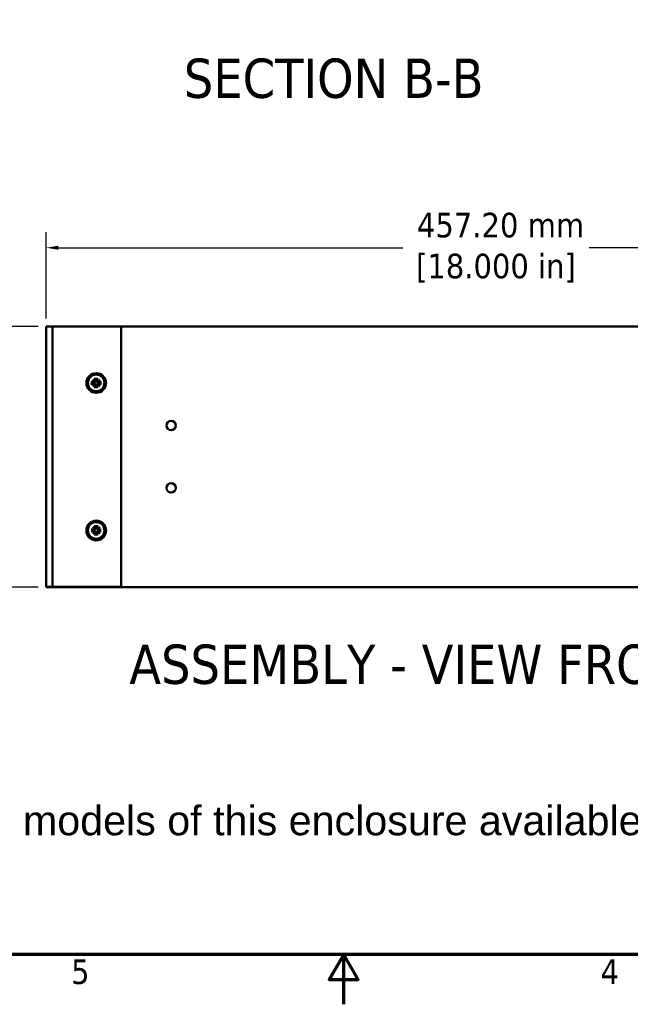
# Model space of a CAD drawing. Header units: millimetres. Extents: x 6 to 2153, y 38 to 1359.
# Tile 11 of 22: x 915 to 1225, y 38 to 539. Entities that reach past the tile are written whole.
import ezdxf

# ---------------------------------------------------------------- set-up
doc = ezdxf.new("R2010")
doc.units = ezdxf.units.MM
doc.header["$LTSCALE"] = 2.5
for name, color, linetype, lineweight in [('Border (ANSI)', 7, 'Continuous', 70), ('Dimension (ANSI)', 7, 'Continuous', 25), ('Symbol (ANSI)', 7, 'Continuous', 25), ('Visible (ANSI)', 7, 'Continuous', 50)]:
    doc.layers.add(name, color=color, linetype=linetype, lineweight=lineweight)
doc.styles.add('Label Text (ANSI)', font='tahoma.ttf')
doc.styles.add('Note Text (ANSI)', font='tahoma.ttf')
doc.dimstyles.new('Default - mm (ANSI)', dxfattribs={"dimscale": 2.5, "dimtxt": 5, "dimasz": 2.5, "dimexe": 3.175, "dimexo": 1.6002, "dimgap": 0.8, "dimtad": 0, "dimtih": 1, "dimtoh": 1, "dimrnd": 1e-08, "dimzin": 0, "dimdsep": 46, "dimtxsty": 'Note Text (ANSI)', "dimcen": 0.09, "dimdle": 10, "dimclrd": 256, "dimclre": 256, "dimclrt": 256, "dimadec": 1, "dimazin": 0, "dimtfac": 0.6096, "dimtofl": 0, "dimtmove": 0, "dimatfit": 3, "dimldrblk": 'Filled-1', "dimfxl": 1, "dimtolj": 1, "dimtzin": 0, "dimlwd": -1, "dimlwe": -1, "dimarcsym": 0})

# ---------------------------------------------------------------- blocks, each defined once
blk = doc.blocks.new('Borders Default Border')
at = {"layer": 'Border (ANSI)', "flags": 128}
for points in [[(12.7, 25.4), (12.7, 533.4), (850.9, 533.4), (850.9, 25.4), (12.7, 25.4)], [(431.8, 15.24), (431.8, 25.4), (428.87, 20.32), (434.73, 20.32), (431.8, 25.4)]]:
    blk.add_lwpolyline(points, dxfattribs=at)
at = {"layer": 'Border (ANSI)', "char_height": 5, "attachment_point": 7, "style": 'Note Text (ANSI)'}
for s, insert in [('5', (376.36, 19.28)), ('4', (484.03, 19.38))]:
    blk.add_mtext(s, dxfattribs=dict(at, insert=insert))
blk = doc.blocks.new('*D11')
at = {"layer": 'Defpoints', "color": 0, "transparency": 16777216}
for p in [(928.27, 382.98), (858.27, 250.39), (928.27, 250.39)]:
    blk.add_point(p, dxfattribs=at)
at = {"layer": 'Dimension (ANSI)', "transparency": 16777216}
for p, q in [((924.27, 382.98), (850.33, 382.98)), ((858.27, 376.73), (858.27, 337.41)), ((858.27, 256.64), (858.27, 295.96)), ((924.27, 250.39), (850.33, 250.39))]:
    blk.add_line(p, q, dxfattribs=at)
for points in [[(857.23, 376.73), (859.31, 376.73), (858.27, 382.98)], [(857.23, 256.64), (859.31, 256.64), (858.27, 250.39)]]:
    blk.add_solid(points, dxfattribs=at)
at = {"layer": 'Dimension (ANSI)', "transparency": 16777216, "insert": (858.27, 316.68), "char_height": 12.5, "attachment_point": 5, "style": 'Note Text (ANSI)'}
blk.add_mtext('\\A1; 132.59 mm\\P[5.220 in]', dxfattribs=at)
blk = doc.blocks.new('Filled-1')
at = {"color": 0}
for p, q in [((0, 0), (-1, 0.333)), ((-1, 0.333), (-1, -0.333)), ((-1, 0), (0, 0)), ((-1, -0.333), (0, 0))]:
    blk.add_line(p, q, dxfattribs=at)
at = {"color": 0, "flags": 128}
blk.add_lwpolyline([(-1, -0.333), (0, 0), (-1, 0.333), (-1, -0.333)], dxfattribs=at)
at = {"color": 0}
blk.add_solid([(-1, -0.333), (0, 0), (-1, 0.333), (-1, -0.333)], dxfattribs=at)
blk = doc.blocks.new('*D22')
at = {"layer": 'Defpoints', "color": 0, "transparency": 16777216}
for p in [(1385.47, 422.98), (928.27, 382.99), (1385.47, 382.98)]:
    blk.add_point(p, dxfattribs=at)
at = {"layer": 'Dimension (ANSI)', "transparency": 16777216}
for p, q in [((928.27, 386.99), (928.27, 430.92)), ((1385.47, 386.98), (1385.47, 430.92)), ((934.52, 422.98), (1109.53, 422.98)), ((1379.22, 422.98), (1204.21, 422.98))]:
    blk.add_line(p, q, dxfattribs=at)
for points in [[(934.52, 424.02), (934.52, 421.94), (928.27, 422.98)], [(1379.22, 424.02), (1379.22, 421.94), (1385.47, 422.98)]]:
    blk.add_solid(points, dxfattribs=at)
at = {"layer": 'Dimension (ANSI)', "transparency": 16777216, "insert": (1156.87, 422.98), "char_height": 12.5, "attachment_point": 5, "style": 'Note Text (ANSI)'}
blk.add_mtext('\\A1; 457.20 mm\\P[18.000 in]', dxfattribs=at)

msp = doc.modelspace()

# ---------------------------------------------------------------- linework, layer by layer
at = {"layer": 'Visible (ANSI)'}
for p, q in [((930.445, 382.988), (928.27, 382.988)), ((928.27, 250.4), (928.27, 382.988)), ((930.445, 382.988), (931.445, 382.988)), ((932.445, 382.988), (931.445, 382.988)), ((931.445, 250.4), (931.445, 382.988)), ((964.37, 382.988), (932.445, 382.988)), ((964.37, 382.988), (966.37, 382.988)), ((966.37, 250.4), (966.37, 382.988)), ((1385.47, 382.978), (966.37, 382.978)), ((951.892, 355.972), (953.012, 355.016)), ((951.892, 355.972), (952.823, 355.041)), ((952.848, 354.852), (951.892, 355.972)), ((953.131, 356.782), (953.326, 355.403)), ((954.209, 356.782), (954.013, 355.403)), ((954.328, 355.016), (955.448, 355.972)), ((955.448, 355.972), (954.492, 354.852)), ((955.448, 355.972), (954.517, 355.041)), ((951.082, 354.733), (952.46, 354.537)), ((951.082, 353.655), (952.46, 353.85)), ((951.892, 352.416), (952.848, 353.536)), ((953.012, 353.372), (951.892, 352.416)), ((951.892, 352.416), (952.823, 353.347)), ((953.131, 351.606), (953.326, 352.984)), ((954.209, 351.606), (954.013, 352.984)), ((955.448, 352.416), (954.328, 353.372)), ((954.492, 353.536), (955.448, 352.416)), ((955.448, 352.416), (954.517, 353.347)), ((956.258, 354.733), (954.879, 354.537)), ((956.258, 353.655), (954.879, 353.85)), ((951.892, 280.972), (953.012, 280.016)), ((951.892, 280.972), (952.823, 280.041)), ((952.848, 279.852), (951.892, 280.972)), ((953.131, 281.782), (953.326, 280.403)), ((954.209, 281.782), (954.013, 280.403)), ((954.328, 280.016), (955.448, 280.972)), ((955.448, 280.972), (954.492, 279.852)), ((955.448, 280.972), (954.517, 280.041)), ((951.082, 279.733), (952.46, 279.537)), ((951.082, 278.655), (952.46, 278.85)), ((951.892, 277.416), (952.848, 278.536)), ((953.012, 278.372), (951.892, 277.416)), ((951.892, 277.416), (952.823, 278.347)), ((953.131, 276.606), (953.326, 277.984)), ((954.209, 276.606), (954.013, 277.984)), ((955.448, 277.416), (954.328, 278.372)), ((954.492, 278.536), (955.448, 277.416)), ((955.448, 277.416), (954.517, 278.347)), ((956.258, 279.733), (954.879, 279.537)), ((956.258, 278.655), (954.879, 278.85)), ((928.27, 250.4), (928.27, 250.39)), ((930.445, 250.4), (928.27, 250.4)), ((928.27, 250.39), (1385.47, 250.39)), ((930.445, 250.4), (931.445, 250.4)), ((932.445, 250.4), (931.445, 250.4)), ((964.37, 250.4), (932.445, 250.4)), ((964.37, 250.4), (966.37, 250.4))]:
    msp.add_line(p, q, dxfattribs=at)
for centre, radius in [((953.67, 354.194), 5), ((953.67, 354.194), 4.229), ((991.77, 332.559), 2.388), ((991.77, 300.809), 2.388), ((953.67, 279.194), 5), ((953.67, 279.194), 4.229)]:
    msp.add_circle(centre, radius, dxfattribs=at)
for centre, radius, start, end in [((953.67, 354.194), 1.233, 174.46846, 185.53154), ((952.508, 354.874), 0.34, 261.92463, 356.24924), ((952.508, 353.513), 0.34, 3.75076, 98.07537), ((952.989, 355.355), 0.34, 273.75076, 8.07537), ((952.989, 353.032), 0.34, 351.92463, 86.24924), ((953.67, 354.194), 1.233, 84.46846, 95.53154), ((953.67, 354.194), 1.233, 264.46846, 275.53154), ((954.35, 355.355), 0.34, 171.92463, 266.24924), ((954.35, 353.032), 0.34, 93.75076, 188.07537), ((954.831, 354.874), 0.34, 183.75076, 278.07537), ((954.831, 353.513), 0.34, 81.92463, 176.24924), ((953.67, 354.194), 1.233, 354.46846, 5.53154), ((953.67, 279.194), 1.233, 174.46846, 185.53154), ((952.508, 279.874), 0.34, 261.92463, 356.24924), ((952.508, 278.513), 0.34, 3.75076, 98.07537), ((952.989, 280.355), 0.34, 273.75076, 8.07537), ((952.989, 278.032), 0.34, 351.92463, 86.24924), ((953.67, 279.194), 1.233, 84.46846, 95.53154), ((953.67, 279.194), 1.233, 264.46846, 275.53154), ((954.35, 280.355), 0.34, 171.92463, 266.24924), ((954.35, 278.032), 0.34, 93.75076, 188.07537), ((954.831, 279.874), 0.34, 183.75076, 278.07537), ((954.831, 278.513), 0.34, 81.92463, 176.24924), ((953.67, 279.194), 1.233, 354.46846, 5.53154)]:
    msp.add_arc(centre, radius, start, end, dxfattribs=at)
for centre, major_axis, start_param, end_param in [((952.959, 355.32), (0.202, 0.236), 3.3967441, 4.0259698), ((952.544, 354.905), (0.236, 0.202), 5.3988082, 6.0280339), ((952.544, 353.483), (-0.236, 0.202), 3.3967441, 4.0259698), ((952.959, 353.068), (-0.202, 0.236), 5.3988082, 6.0280339), ((954.381, 355.32), (0.202, -0.236), 5.3988082, 6.0280339), ((954.381, 353.068), (-0.202, -0.236), 3.3967441, 4.0259698), ((954.796, 354.905), (0.236, -0.202), 3.3967441, 4.0259698), ((954.796, 353.483), (-0.236, -0.202), 5.3988082, 6.0280339), ((952.959, 280.32), (0.202, 0.236), 3.3967441, 4.0259698), ((952.544, 279.905), (0.236, 0.202), 5.3988082, 6.0280339), ((952.544, 278.483), (-0.236, 0.202), 3.3967441, 4.0259698), ((952.959, 278.068), (-0.202, 0.236), 5.3988082, 6.0280339), ((954.381, 280.32), (0.202, -0.236), 5.3988082, 6.0280339), ((954.381, 278.068), (-0.202, -0.236), 3.3967441, 4.0259698), ((954.796, 279.905), (0.236, -0.202), 3.3967441, 4.0259698), ((954.796, 278.483), (-0.236, -0.202), 5.3988082, 6.0280339)]:
    msp.add_ellipse(centre, major_axis=major_axis, ratio=0.9884519, start_param=start_param, end_param=end_param, dxfattribs=at)
for points, knots in [([(953.167, 356.599), (953.164, 356.608), (953.16, 356.622), (953.153, 356.654), (953.148, 356.68), (953.139, 356.726), (953.134, 356.756), (953.131, 356.782)], [0.07100247, 0.07100247, 0.07100247, 0.07100247, 0.07731205, 0.07731205, 0.085016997, 0.085016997, 0.092737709, 0.092737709, 0.092737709, 0.092737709]), ([(954.209, 356.782), (954.205, 356.756), (954.2, 356.726), (954.192, 356.68), (954.187, 356.654), (954.179, 356.622), (954.175, 356.608), (954.172, 356.599)], [0.030983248, 0.030983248, 0.030983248, 0.030983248, 0.03870396, 0.03870396, 0.046408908, 0.046408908, 0.052718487, 0.052718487, 0.052718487, 0.052718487]), ([(951.082, 354.733), (951.107, 354.729), (951.137, 354.724), (951.184, 354.716), (951.209, 354.711), (951.241, 354.703), (951.255, 354.7), (951.265, 354.696)], [0.030983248, 0.030983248, 0.030983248, 0.030983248, 0.03870396, 0.03870396, 0.046408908, 0.046408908, 0.052718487, 0.052718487, 0.052718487, 0.052718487]), ([(951.265, 353.691), (951.255, 353.688), (951.241, 353.684), (951.209, 353.677), (951.184, 353.672), (951.137, 353.663), (951.107, 353.659), (951.082, 353.655)], [0.07100247, 0.07100247, 0.07100247, 0.07100247, 0.07731205, 0.07731205, 0.085016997, 0.085016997, 0.092737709, 0.092737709, 0.092737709, 0.092737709]), ([(953.084, 354.779), (953.082, 354.759), (953.078, 354.739), (953.06, 354.669), (953.04, 354.62), (952.99, 354.535), (952.957, 354.493), (952.882, 354.422), (952.84, 354.393), (952.752, 354.346), (952.698, 354.326), (952.588, 354.305), (952.531, 354.303), (952.48, 354.308), (952.468, 354.309), (952.455, 354.311), (952.442, 354.313)], [-0.085404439, -0.085404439, -0.085404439, -0.085404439, -0.079460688, -0.079460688, -0.064625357, -0.064625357, -0.049790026, -0.049790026, -0.034954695, -0.034954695, -0.017477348, -0.017477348, 0, 0, 0, 0.004304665, 0.004304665, 0.004304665, 0.004304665]), ([(952.442, 354.075), (952.455, 354.077), (952.468, 354.079), (952.531, 354.085), (952.588, 354.083), (952.698, 354.061), (952.752, 354.042), (952.84, 353.995), (952.882, 353.966), (952.957, 353.895), (952.99, 353.853), (953.04, 353.768), (953.06, 353.718), (953.078, 353.648), (953.082, 353.628), (953.084, 353.608)], [0.227515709, 0.227515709, 0.227515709, 0.227515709, 0.231820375, 0.231820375, 0.249297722, 0.249297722, 0.26677507, 0.26677507, 0.281610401, 0.281610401, 0.296445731, 0.296445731, 0.311281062, 0.311281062, 0.317224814, 0.317224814, 0.317224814, 0.317224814]), ([(952.823, 355.041), (952.831, 355.033), (952.837, 355.026), (952.884, 354.979), (952.915, 354.949), (952.996, 354.868), (953.04, 354.823), (953.084, 354.779)], [-3.39386529, -3.39386529, -3.39386529, -3.39386529, -3.38304705, -3.38304705, -3.30841803, -3.30841803, -3.13756645, -3.13756645, -3.13756645, -3.13756645]), ([(952.823, 353.347), (952.831, 353.355), (952.837, 353.361), (952.884, 353.408), (952.915, 353.439), (952.996, 353.52), (953.04, 353.564), (953.084, 353.608)], [-3.39386529, -3.39386529, -3.39386529, -3.39386529, -3.38304705, -3.38304705, -3.30841803, -3.30841803, -3.13756645, -3.13756645, -3.13756645, -3.13756645]), ([(953.551, 355.421), (953.553, 355.408), (953.555, 355.396), (953.561, 355.332), (953.559, 355.276), (953.537, 355.165), (953.518, 355.111), (953.471, 355.023), (953.441, 354.981), (953.371, 354.907), (953.329, 354.874), (953.243, 354.824), (953.194, 354.803), (953.124, 354.786), (953.104, 354.782), (953.084, 354.779)], [0.227515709, 0.227515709, 0.227515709, 0.227515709, 0.231820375, 0.231820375, 0.249297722, 0.249297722, 0.26677507, 0.26677507, 0.281610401, 0.281610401, 0.296445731, 0.296445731, 0.311281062, 0.311281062, 0.317224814, 0.317224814, 0.317224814, 0.317224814]), ([(953.084, 353.608), (953.104, 353.606), (953.124, 353.602), (953.194, 353.584), (953.243, 353.564), (953.329, 353.514), (953.371, 353.481), (953.441, 353.406), (953.471, 353.364), (953.518, 353.276), (953.537, 353.222), (953.559, 353.112), (953.561, 353.055), (953.556, 353.004), (953.555, 352.992), (953.553, 352.979), (953.551, 352.966)], [-0.085404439, -0.085404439, -0.085404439, -0.085404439, -0.079460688, -0.079460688, -0.064625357, -0.064625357, -0.049790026, -0.049790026, -0.034954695, -0.034954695, -0.017477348, -0.017477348, 0, 0, 0, 0.004304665, 0.004304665, 0.004304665, 0.004304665]), ([(953.131, 351.606), (953.134, 351.631), (953.139, 351.661), (953.148, 351.708), (953.153, 351.733), (953.16, 351.765), (953.164, 351.779), (953.167, 351.789)], [0.030983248, 0.030983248, 0.030983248, 0.030983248, 0.03870396, 0.03870396, 0.046408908, 0.046408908, 0.052718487, 0.052718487, 0.052718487, 0.052718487]), ([(954.255, 354.779), (954.235, 354.782), (954.215, 354.786), (954.145, 354.803), (954.096, 354.824), (954.011, 354.874), (953.969, 354.907), (953.898, 354.981), (953.869, 355.023), (953.822, 355.111), (953.802, 355.165), (953.781, 355.276), (953.779, 355.332), (953.784, 355.383), (953.785, 355.396), (953.786, 355.408), (953.789, 355.421)], [-0.085404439, -0.085404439, -0.085404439, -0.085404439, -0.079460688, -0.079460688, -0.064625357, -0.064625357, -0.049790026, -0.049790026, -0.034954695, -0.034954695, -0.017477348, -0.017477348, 0, 0, 0, 0.004304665, 0.004304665, 0.004304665, 0.004304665]), ([(953.789, 352.966), (953.786, 352.979), (953.785, 352.992), (953.779, 353.055), (953.781, 353.112), (953.802, 353.222), (953.822, 353.276), (953.869, 353.364), (953.898, 353.406), (953.969, 353.481), (954.011, 353.514), (954.096, 353.564), (954.145, 353.584), (954.215, 353.602), (954.235, 353.606), (954.255, 353.608)], [0.227515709, 0.227515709, 0.227515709, 0.227515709, 0.231820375, 0.231820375, 0.249297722, 0.249297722, 0.26677507, 0.26677507, 0.281610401, 0.281610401, 0.296445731, 0.296445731, 0.311281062, 0.311281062, 0.317224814, 0.317224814, 0.317224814, 0.317224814]), ([(954.172, 351.789), (954.175, 351.779), (954.179, 351.765), (954.187, 351.733), (954.192, 351.708), (954.2, 351.661), (954.205, 351.631), (954.209, 351.606)], [0.07100247, 0.07100247, 0.07100247, 0.07100247, 0.07731205, 0.07731205, 0.085016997, 0.085016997, 0.092737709, 0.092737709, 0.092737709, 0.092737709]), ([(954.517, 355.041), (954.509, 355.033), (954.502, 355.026), (954.455, 354.979), (954.424, 354.949), (954.344, 354.868), (954.299, 354.823), (954.255, 354.779)], [-3.39386529, -3.39386529, -3.39386529, -3.39386529, -3.38304705, -3.38304705, -3.30841803, -3.30841803, -3.13756645, -3.13756645, -3.13756645, -3.13756645]), ([(954.897, 354.313), (954.884, 354.311), (954.872, 354.309), (954.808, 354.303), (954.752, 354.305), (954.641, 354.326), (954.587, 354.346), (954.499, 354.393), (954.457, 354.422), (954.382, 354.493), (954.35, 354.535), (954.3, 354.62), (954.279, 354.669), (954.262, 354.739), (954.258, 354.759), (954.255, 354.779)], [0.227515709, 0.227515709, 0.227515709, 0.227515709, 0.231820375, 0.231820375, 0.249297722, 0.249297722, 0.26677507, 0.26677507, 0.281610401, 0.281610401, 0.296445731, 0.296445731, 0.311281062, 0.311281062, 0.317224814, 0.317224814, 0.317224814, 0.317224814]), ([(954.255, 353.608), (954.258, 353.628), (954.262, 353.648), (954.279, 353.718), (954.3, 353.768), (954.35, 353.853), (954.382, 353.895), (954.457, 353.966), (954.499, 353.995), (954.587, 354.042), (954.641, 354.061), (954.752, 354.083), (954.808, 354.085), (954.859, 354.08), (954.872, 354.079), (954.884, 354.077), (954.897, 354.075)], [-0.085404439, -0.085404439, -0.085404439, -0.085404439, -0.079460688, -0.079460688, -0.064625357, -0.064625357, -0.049790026, -0.049790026, -0.034954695, -0.034954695, -0.017477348, -0.017477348, 0, 0, 0, 0.004304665, 0.004304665, 0.004304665, 0.004304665]), ([(954.517, 353.347), (954.509, 353.355), (954.502, 353.361), (954.455, 353.408), (954.424, 353.439), (954.344, 353.52), (954.299, 353.564), (954.255, 353.608)], [-3.39386529, -3.39386529, -3.39386529, -3.39386529, -3.38304705, -3.38304705, -3.30841803, -3.30841803, -3.13756645, -3.13756645, -3.13756645, -3.13756645]), ([(956.075, 354.696), (956.084, 354.7), (956.098, 354.703), (956.13, 354.711), (956.155, 354.716), (956.202, 354.724), (956.232, 354.729), (956.258, 354.733)], [0.07100247, 0.07100247, 0.07100247, 0.07100247, 0.07731205, 0.07731205, 0.085016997, 0.085016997, 0.092737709, 0.092737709, 0.092737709, 0.092737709]), ([(956.258, 353.655), (956.232, 353.659), (956.202, 353.663), (956.155, 353.672), (956.13, 353.677), (956.098, 353.684), (956.084, 353.688), (956.075, 353.691)], [0.030983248, 0.030983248, 0.030983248, 0.030983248, 0.03870396, 0.03870396, 0.046408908, 0.046408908, 0.052718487, 0.052718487, 0.052718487, 0.052718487]), ([(953.167, 281.599), (953.164, 281.608), (953.16, 281.622), (953.153, 281.654), (953.148, 281.68), (953.139, 281.726), (953.134, 281.756), (953.131, 281.782)], [0.07100247, 0.07100247, 0.07100247, 0.07100247, 0.07731205, 0.07731205, 0.085016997, 0.085016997, 0.092737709, 0.092737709, 0.092737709, 0.092737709]), ([(954.209, 281.782), (954.205, 281.756), (954.2, 281.726), (954.192, 281.68), (954.187, 281.654), (954.179, 281.622), (954.175, 281.608), (954.172, 281.599)], [0.030983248, 0.030983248, 0.030983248, 0.030983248, 0.03870396, 0.03870396, 0.046408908, 0.046408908, 0.052718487, 0.052718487, 0.052718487, 0.052718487]), ([(951.082, 279.733), (951.107, 279.729), (951.137, 279.724), (951.184, 279.716), (951.209, 279.711), (951.241, 279.703), (951.255, 279.7), (951.265, 279.696)], [0.030983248, 0.030983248, 0.030983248, 0.030983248, 0.03870396, 0.03870396, 0.046408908, 0.046408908, 0.052718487, 0.052718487, 0.052718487, 0.052718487]), ([(951.265, 278.691), (951.255, 278.688), (951.241, 278.684), (951.209, 278.677), (951.184, 278.672), (951.137, 278.663), (951.107, 278.659), (951.082, 278.655)], [0.07100247, 0.07100247, 0.07100247, 0.07100247, 0.07731205, 0.07731205, 0.085016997, 0.085016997, 0.092737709, 0.092737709, 0.092737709, 0.092737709]), ([(953.084, 279.779), (953.082, 279.759), (953.078, 279.739), (953.06, 279.669), (953.04, 279.62), (952.99, 279.535), (952.957, 279.493), (952.882, 279.422), (952.84, 279.393), (952.752, 279.346), (952.698, 279.326), (952.588, 279.305), (952.531, 279.303), (952.48, 279.308), (952.468, 279.309), (952.455, 279.311), (952.442, 279.313)], [-0.085404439, -0.085404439, -0.085404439, -0.085404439, -0.079460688, -0.079460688, -0.064625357, -0.064625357, -0.049790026, -0.049790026, -0.034954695, -0.034954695, -0.017477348, -0.017477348, 0, 0, 0, 0.004304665, 0.004304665, 0.004304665, 0.004304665]), ([(952.442, 279.075), (952.455, 279.077), (952.468, 279.079), (952.531, 279.085), (952.588, 279.083), (952.698, 279.061), (952.752, 279.042), (952.84, 278.995), (952.882, 278.966), (952.957, 278.895), (952.99, 278.853), (953.04, 278.768), (953.06, 278.718), (953.078, 278.648), (953.082, 278.628), (953.084, 278.608)], [0.227515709, 0.227515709, 0.227515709, 0.227515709, 0.231820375, 0.231820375, 0.249297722, 0.249297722, 0.26677507, 0.26677507, 0.281610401, 0.281610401, 0.296445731, 0.296445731, 0.311281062, 0.311281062, 0.317224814, 0.317224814, 0.317224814, 0.317224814]), ([(952.823, 280.041), (952.831, 280.033), (952.837, 280.026), (952.884, 279.979), (952.915, 279.949), (952.996, 279.868), (953.04, 279.823), (953.084, 279.779)], [-3.39386529, -3.39386529, -3.39386529, -3.39386529, -3.38304705, -3.38304705, -3.30841803, -3.30841803, -3.13756645, -3.13756645, -3.13756645, -3.13756645]), ([(952.823, 278.347), (952.831, 278.355), (952.837, 278.361), (952.884, 278.408), (952.915, 278.439), (952.996, 278.52), (953.04, 278.564), (953.084, 278.608)], [-3.39386529, -3.39386529, -3.39386529, -3.39386529, -3.38304705, -3.38304705, -3.30841803, -3.30841803, -3.13756645, -3.13756645, -3.13756645, -3.13756645]), ([(953.551, 280.421), (953.553, 280.408), (953.555, 280.396), (953.561, 280.332), (953.559, 280.276), (953.537, 280.165), (953.518, 280.111), (953.471, 280.023), (953.441, 279.981), (953.371, 279.907), (953.329, 279.874), (953.243, 279.824), (953.194, 279.803), (953.124, 279.786), (953.104, 279.782), (953.084, 279.779)], [0.227515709, 0.227515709, 0.227515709, 0.227515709, 0.231820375, 0.231820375, 0.249297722, 0.249297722, 0.26677507, 0.26677507, 0.281610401, 0.281610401, 0.296445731, 0.296445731, 0.311281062, 0.311281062, 0.317224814, 0.317224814, 0.317224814, 0.317224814]), ([(953.084, 278.608), (953.104, 278.606), (953.124, 278.602), (953.194, 278.584), (953.243, 278.564), (953.329, 278.514), (953.371, 278.481), (953.441, 278.406), (953.471, 278.364), (953.518, 278.276), (953.537, 278.222), (953.559, 278.112), (953.561, 278.055), (953.556, 278.004), (953.555, 277.992), (953.553, 277.979), (953.551, 277.966)], [-0.085404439, -0.085404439, -0.085404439, -0.085404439, -0.079460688, -0.079460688, -0.064625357, -0.064625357, -0.049790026, -0.049790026, -0.034954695, -0.034954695, -0.017477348, -0.017477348, 0, 0, 0, 0.004304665, 0.004304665, 0.004304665, 0.004304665]), ([(953.131, 276.606), (953.134, 276.631), (953.139, 276.661), (953.148, 276.708), (953.153, 276.733), (953.16, 276.765), (953.164, 276.779), (953.167, 276.789)], [0.030983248, 0.030983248, 0.030983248, 0.030983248, 0.03870396, 0.03870396, 0.046408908, 0.046408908, 0.052718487, 0.052718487, 0.052718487, 0.052718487]), ([(954.255, 279.779), (954.235, 279.782), (954.215, 279.786), (954.145, 279.803), (954.096, 279.824), (954.011, 279.874), (953.969, 279.907), (953.898, 279.981), (953.869, 280.023), (953.822, 280.111), (953.802, 280.165), (953.781, 280.276), (953.779, 280.332), (953.784, 280.383), (953.785, 280.396), (953.786, 280.408), (953.789, 280.421)], [-0.085404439, -0.085404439, -0.085404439, -0.085404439, -0.079460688, -0.079460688, -0.064625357, -0.064625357, -0.049790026, -0.049790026, -0.034954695, -0.034954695, -0.017477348, -0.017477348, 0, 0, 0, 0.004304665, 0.004304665, 0.004304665, 0.004304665]), ([(953.789, 277.966), (953.786, 277.979), (953.785, 277.992), (953.779, 278.055), (953.781, 278.112), (953.802, 278.222), (953.822, 278.276), (953.869, 278.364), (953.898, 278.406), (953.969, 278.481), (954.011, 278.514), (954.096, 278.564), (954.145, 278.584), (954.215, 278.602), (954.235, 278.606), (954.255, 278.608)], [0.227515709, 0.227515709, 0.227515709, 0.227515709, 0.231820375, 0.231820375, 0.249297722, 0.249297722, 0.26677507, 0.26677507, 0.281610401, 0.281610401, 0.296445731, 0.296445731, 0.311281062, 0.311281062, 0.317224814, 0.317224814, 0.317224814, 0.317224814]), ([(954.172, 276.789), (954.175, 276.779), (954.179, 276.765), (954.187, 276.733), (954.192, 276.708), (954.2, 276.661), (954.205, 276.631), (954.209, 276.606)], [0.07100247, 0.07100247, 0.07100247, 0.07100247, 0.07731205, 0.07731205, 0.085016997, 0.085016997, 0.092737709, 0.092737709, 0.092737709, 0.092737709]), ([(954.517, 280.041), (954.509, 280.033), (954.502, 280.026), (954.455, 279.979), (954.424, 279.949), (954.344, 279.868), (954.299, 279.823), (954.255, 279.779)], [-3.39386529, -3.39386529, -3.39386529, -3.39386529, -3.38304705, -3.38304705, -3.30841803, -3.30841803, -3.13756645, -3.13756645, -3.13756645, -3.13756645]), ([(954.897, 279.313), (954.884, 279.311), (954.872, 279.309), (954.808, 279.303), (954.752, 279.305), (954.641, 279.326), (954.587, 279.346), (954.499, 279.393), (954.457, 279.422), (954.382, 279.493), (954.35, 279.535), (954.3, 279.62), (954.279, 279.669), (954.262, 279.739), (954.258, 279.759), (954.255, 279.779)], [0.227515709, 0.227515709, 0.227515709, 0.227515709, 0.231820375, 0.231820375, 0.249297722, 0.249297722, 0.26677507, 0.26677507, 0.281610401, 0.281610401, 0.296445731, 0.296445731, 0.311281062, 0.311281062, 0.317224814, 0.317224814, 0.317224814, 0.317224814]), ([(954.255, 278.608), (954.258, 278.628), (954.262, 278.648), (954.279, 278.718), (954.3, 278.768), (954.35, 278.853), (954.382, 278.895), (954.457, 278.966), (954.499, 278.995), (954.587, 279.042), (954.641, 279.061), (954.752, 279.083), (954.808, 279.085), (954.859, 279.08), (954.872, 279.079), (954.884, 279.077), (954.897, 279.075)], [-0.085404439, -0.085404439, -0.085404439, -0.085404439, -0.079460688, -0.079460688, -0.064625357, -0.064625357, -0.049790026, -0.049790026, -0.034954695, -0.034954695, -0.017477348, -0.017477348, 0, 0, 0, 0.004304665, 0.004304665, 0.004304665, 0.004304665]), ([(954.517, 278.347), (954.509, 278.355), (954.502, 278.361), (954.455, 278.408), (954.424, 278.439), (954.344, 278.52), (954.299, 278.564), (954.255, 278.608)], [-3.39386529, -3.39386529, -3.39386529, -3.39386529, -3.38304705, -3.38304705, -3.30841803, -3.30841803, -3.13756645, -3.13756645, -3.13756645, -3.13756645]), ([(956.075, 279.696), (956.084, 279.7), (956.098, 279.703), (956.13, 279.711), (956.155, 279.716), (956.202, 279.724), (956.232, 279.729), (956.258, 279.733)], [0.07100247, 0.07100247, 0.07100247, 0.07100247, 0.07731205, 0.07731205, 0.085016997, 0.085016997, 0.092737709, 0.092737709, 0.092737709, 0.092737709]), ([(956.258, 278.655), (956.232, 278.659), (956.202, 278.663), (956.155, 278.672), (956.13, 278.677), (956.098, 278.684), (956.084, 278.688), (956.075, 278.691)], [0.030983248, 0.030983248, 0.030983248, 0.030983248, 0.03870396, 0.03870396, 0.046408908, 0.046408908, 0.052718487, 0.052718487, 0.052718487, 0.052718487])]:
    msp.add_open_spline(points, degree=3, knots=knots, dxfattribs=at)
for points, weights in [([(953.167, 356.599), (953.418, 355.832), (953.547, 355.435)], [1.00384600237, 1.05935240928, 1.00186005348]), ([(953.793, 355.435), (953.921, 355.832), (954.172, 356.599)], [1.00186005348, 1.05935240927, 1.00384600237]), ([(952.429, 354.317), (952.032, 354.445), (951.265, 354.696)], [1.00186005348, 1.05935240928, 1.00384600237]), ([(951.265, 353.691), (952.032, 353.942), (952.429, 354.071)], [1.00384600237, 1.05935240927, 1.00186005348]), ([(953.547, 352.953), (953.418, 352.556), (953.167, 351.789)], [1.00186005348, 1.05935240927, 1.00384600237]), ([(954.172, 351.789), (953.921, 352.556), (953.793, 352.953)], [1.00384600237, 1.05935240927, 1.00186005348]), ([(956.075, 354.696), (955.307, 354.445), (954.91, 354.317)], [1.00384600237, 1.05935240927, 1.00186005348]), ([(954.91, 354.071), (955.307, 353.942), (956.075, 353.691)], [1.00186005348, 1.05935240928, 1.00384600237]), ([(953.167, 281.599), (953.418, 280.832), (953.547, 280.435)], [1.00384600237, 1.05935240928, 1.00186005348]), ([(953.793, 280.435), (953.921, 280.832), (954.172, 281.599)], [1.00186005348, 1.05935240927, 1.00384600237]), ([(952.429, 279.317), (952.032, 279.445), (951.265, 279.696)], [1.00186005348, 1.05935240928, 1.00384600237]), ([(951.265, 278.691), (952.032, 278.942), (952.429, 279.071)], [1.00384600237, 1.05935240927, 1.00186005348]), ([(953.547, 277.953), (953.418, 277.556), (953.167, 276.789)], [1.00186005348, 1.05935240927, 1.00384600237]), ([(954.172, 276.789), (953.921, 277.556), (953.793, 277.953)], [1.00384600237, 1.05935240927, 1.00186005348]), ([(956.075, 279.696), (955.307, 279.445), (954.91, 279.317)], [1.00384600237, 1.05935240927, 1.00186005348]), ([(954.91, 279.071), (955.307, 278.942), (956.075, 278.691)], [1.00186005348, 1.05935240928, 1.00384600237])]:
    msp.add_rational_spline(points, weights, degree=2, dxfattribs=at)
for points in [[(952.442, 354.313), (952.438, 354.314), (952.433, 354.315), (952.429, 354.317)], [(952.429, 354.071), (952.433, 354.072), (952.438, 354.074), (952.442, 354.075)], [(953.547, 355.435), (953.548, 355.43), (953.549, 355.426), (953.551, 355.421)], [(953.551, 352.966), (953.549, 352.962), (953.548, 352.957), (953.547, 352.953)], [(953.789, 355.421), (953.79, 355.426), (953.791, 355.43), (953.793, 355.435)], [(953.793, 352.953), (953.791, 352.957), (953.79, 352.962), (953.789, 352.966)], [(954.91, 354.317), (954.906, 354.315), (954.902, 354.314), (954.897, 354.313)], [(954.897, 354.075), (954.902, 354.074), (954.906, 354.072), (954.91, 354.071)], [(952.442, 279.313), (952.438, 279.314), (952.433, 279.315), (952.429, 279.317)], [(952.429, 279.071), (952.433, 279.072), (952.438, 279.074), (952.442, 279.075)], [(953.547, 280.435), (953.548, 280.43), (953.549, 280.426), (953.551, 280.421)], [(953.551, 277.966), (953.549, 277.962), (953.548, 277.957), (953.547, 277.953)], [(953.789, 280.421), (953.79, 280.426), (953.791, 280.43), (953.793, 280.435)], [(953.793, 277.953), (953.791, 277.957), (953.79, 277.962), (953.789, 277.966)], [(954.91, 279.317), (954.906, 279.315), (954.902, 279.314), (954.897, 279.313)], [(954.897, 279.075), (954.902, 279.074), (954.906, 279.072), (954.91, 279.071)]]:
    msp.add_open_spline(points, degree=3, dxfattribs=at)

# ---------------------------------------------------------------- block references
at = {"xscale": 2.5, "yscale": 2.5, "zscale": 2.5}
msp.add_blockref('Borders Default Border', (0, 0), dxfattribs=at)

# ---------------------------------------------------------------- texts
at = {"layer": 'Symbol (ANSI)', "char_height": 20, "attachment_point": 7, "style": 'Label Text (ANSI)'}
for s, insert in [('SECTION B-B', (998.22, 498.843)), ('ASSEMBLY - VIEW FROM SIDE', (970.502, 200.732))]:
    msp.add_mtext(s, dxfattribs=dict(at, insert=insert))
at = {"layer": 'Symbol (ANSI)', "color": 5, "true_color": 0x0000ff, "insert": (864.035, 154.836), "char_height": 15, "width": 644.40434, "attachment_point": 1, "line_spacing_factor": 0.629481, "style": 'Note Text (ANSI)'}
msp.add_mtext('{\\fArial|b0|i0|c0|p34;\\H1x;\\PSolid models of this enclosure available in STEP or IGES.}', dxfattribs=at)

# ---------------------------------------------------------------- dimensions: what is measured, and where the dimension line sits
at = {"layer": 'Dimension (ANSI)'}
dim = msp.add_linear_dim(base=(1385.47, 422.978), p1=(928.27, 382.988), p2=(1385.47, 382.978), text=' <> mm\\X[18.000 in]', dimstyle='Default - mm (ANSI)', override={"dimtih": 0, "dimtoh": 0, "dimdec": 2, "dimpost": '', "dimtp": 0, "dimtm": 0, "dimtdec": 2, "dimatfit": 1}, dxfattribs=at)
dim.commit()
dim.dimension.update_dxf_attribs({"geometry": '*D22', "text_midpoint": (1156.87, 422.978), "dimtype": 160})
dim = msp.add_linear_dim(base=(858.27, 250.39), p1=(928.27, 382.978), p2=(928.27, 250.39), angle=90, text=' <> mm\\X[5.220 in]', dimstyle='Default - mm (ANSI)', override={"dimdec": 2, "dimpost": '', "dimtp": 0, "dimtm": 0, "dimtdec": 2, "dimatfit": 1}, dxfattribs=at)
dim.commit()
dim.dimension.update_dxf_attribs({"geometry": '*D11', "text_midpoint": (858.27, 316.684), "dimtype": 160})

doc.saveas('drawing.dxf')
